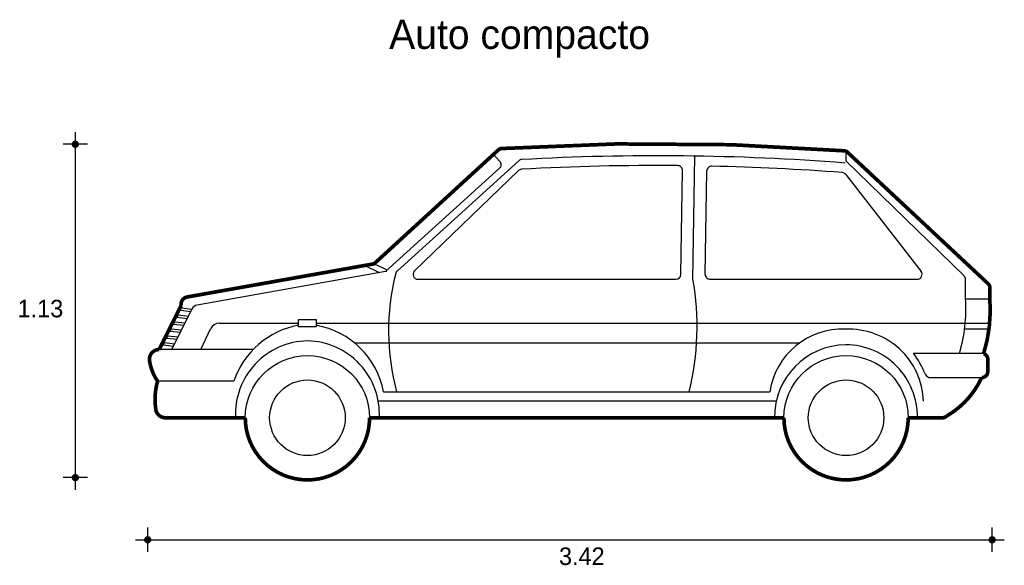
# Model space of a CAD drawing. Extents: x -1.6 to 2.44, y 4.89 to 7.12.
import ezdxf

# ---------------------------------------------------------------- set-up
doc = ezdxf.new("R2010")
doc.units = 0
doc.header["$MEASUREMENT"] = 0
for name, color, linetype in [('BORDE', 2, 'CONTINUOUS'), ('COTAS', 6, 'CONTINUOUS'), ('DIBUJO', 5, 'CONTINUOUS'), ('TEXTO', 4, 'CONTINUOUS')]:
    doc.layers.add(name, color=color, linetype=linetype)

msp = doc.modelspace()

# ---------------------------------------------------------------- linework, layer by layer
at = {"layer": 'BORDE', "const_width": 0.015}
msp.add_lwpolyline([(2.2032, 5.4983, -0.189965), (2.1861, 5.4915, 0.189965), (2.2032, 5.4983, 0.155437), (2.3474, 5.6562, 0.414214), (2.3724, 5.6812), (2.3724, 5.7312, 0.320959), (2.3555, 5.7549, 0.093115), (2.381, 5.9796), (2.381, 6.0262, 0.207643), (2.3746, 6.0408), (1.791, 6.5865, 0.035302), (0.3771, 6.5962, 0.171181), (0.3648, 6.5909), (-0.1453, 6.1233), (-0.9126, 5.9871, 0.414214), (-0.9369, 5.9523), (-1.0272, 5.7715, 0.457624), (-1.0668, 5.7257, 0.113483), (-1.0339, 5.6415, 0.105093), (-1.0412, 5.5257, 0.371826), (-1.0016, 5.4915), (-0.674, 5.4915, 1), (-0.164, 5.4915), (1.536, 5.4915, 1), (2.046, 5.4915), (2.1861, 5.4915)], format="xyb", dxfattribs=at)
at = {"layer": 'COTAS'}
for p, q in [((-1.3714, 6.6637), (-1.3714, 5.1958)), ((-1.3214, 6.6137), (-1.4214, 6.6137)), ((-1.3214, 5.2458), (-1.4214, 5.2458)), ((-1.0743, 4.9409), (-1.0743, 5.0409)), ((2.3903, 4.9409), (2.3903, 5.0409)), ((-1.1243, 4.9909), (2.4403, 4.9909))]:
    msp.add_line(p, q, dxfattribs=at)
at = {"layer": 'COTAS', "const_width": 0.015}
for points in [[(-1.3789, 6.6137, 1), (-1.3639, 6.6137, 1)], [(-1.3789, 5.2458, 1), (-1.3639, 5.2458, 1)], [(-1.0818, 4.9909, 1), (-1.0668, 4.9909, 1)], [(2.3828, 4.9909, 1), (2.3978, 4.9909, 1)]]:
    msp.add_lwpolyline(points, format="xyb", close=True, dxfattribs=at)
at = {"layer": 'DIBUJO'}
for p, q in [((-0.1453, 6.1233), (0.3648, 6.5909)), ((2.3746, 6.0408), (1.791, 6.5865)), ((1.791, 6.5449), (1.791, 6.5865)), ((-0.0509, 6.0934), (0.4482, 6.5459)), ((0.3711, 6.5436), (0.3448, 6.5723)), ((1.1629, 6.0596), (1.1708, 6.5653)), ((1.791, 6.5449), (2.2749, 6.0737)), ((-0.0982, 6.0911), (0.3697, 6.5153)), ((0.4462, 6.5053), (0.0204, 6.094)), ((1.1132, 6.0793), (1.1198, 6.5059)), ((1.2132, 6.08), (1.2198, 6.5043)), ((1.7894, 6.4898), (2.0986, 6.0919)), ((-0.1453, 6.1233), (-0.9126, 5.9871)), ((-0.1231, 6.0867), (-0.1845, 6.1164)), ((-0.0914, 6.0972), (-0.1453, 6.1233)), ((-0.0982, 6.0911), (-0.8713, 5.9538)), ((0.0343, 6.0596), (1.0932, 6.0596)), ((1.2332, 6.0596), (2.0828, 6.0596)), ((2.281, 5.9796), (2.281, 6.0594)), ((2.381, 5.9796), (2.381, 6.0262)), ((2.281, 5.9796), (2.381, 5.9796)), ((-0.9398, 5.933), (-0.9351, 5.9425)), ((-0.9351, 5.9425), (-0.9369, 5.9523)), ((-0.9351, 5.9425), (-0.893, 5.9375)), ((-0.9747, 5.7715), (-0.893, 5.9375)), ((-0.9539, 5.9044), (-0.9492, 5.9139)), ((-0.9539, 5.9044), (-0.9117, 5.8994)), ((-0.9492, 5.9139), (-0.907, 5.909)), ((-0.9398, 5.933), (-0.8977, 5.928)), ((-0.9679, 5.8758), (-0.9632, 5.8854)), ((-0.9679, 5.8758), (-0.9258, 5.8709)), ((-0.9632, 5.8854), (-0.9211, 5.8804)), ((-0.7804, 5.8796), (-0.4554, 5.8796)), ((-0.3827, 5.8796), (2.3801, 5.8796)), ((-0.9961, 5.8187), (-0.9914, 5.8283)), ((-0.9961, 5.8187), (-0.9539, 5.8138)), ((-0.9914, 5.8283), (-0.9492, 5.8233)), ((-0.982, 5.8473), (-0.9773, 5.8568)), ((-0.982, 5.8473), (-0.9398, 5.8423)), ((-0.9773, 5.8568), (-0.9352, 5.8519)), ((-0.856, 5.7715), (-0.8167, 5.8564)), ((2.2776, 5.8568), (2.3801, 5.8568)), ((-1.0101, 5.7902), (-1.0054, 5.7997)), ((-1.0101, 5.7902), (-0.968, 5.7852)), ((-1.0054, 5.7997), (-0.9633, 5.7948)), ((-0.2271, 5.7996), (1.6019, 5.7996)), ((-0.6416, 5.7715), (-1.0272, 5.7715)), ((2.0672, 5.7562), (2.3474, 5.7562)), ((2.3724, 5.7312), (2.3724, 5.6812)), ((2.1387, 5.6562), (2.3474, 5.6562)), ((-0.7204, 5.6415), (-1.0339, 5.6415)), ((-0.1063, 5.5979), (1.4782, 5.5979)), ((-0.1288, 5.5615), (1.5056, 5.5615)), ((-0.674, 5.4915), (-1.0016, 5.4915)), ((-0.164, 5.4915), (1.536, 5.4915)), ((2.046, 5.4915), (2.1861, 5.4915))]:
    msp.add_line(p, q, dxfattribs=at)
msp.add_lwpolyline([(-0.4554, 5.8649), (-0.4554, 5.8944), (-0.3827, 5.8944), (-0.3827, 5.8649)], close=True, dxfattribs=at)
for centre, radius in [((-0.419, 5.4915), 0.255), ((1.791, 5.4915), 0.255), ((-0.419, 5.4915), 0.155), ((1.791, 5.4915), 0.155)]:
    msp.add_circle(centre, radius, dxfattribs=at)
for centre, radius, start, end in [((0.3784, 6.5762), 0.02, 93.6537, 132.5089), ((1.016, -3.4089), 10.0254, 85.56641, 93.65371), ((0.4616, 6.5311), 0.02, 93.1922, 132.194), ((1.016, -3.4089), 9.9754, 85.56641, 93.19217), ((0.3563, 6.5301), 0.02, 312.194, 42.5089), ((0.4601, 6.4909), 0.02, 93.2137, 134.007), ((1.016, -3.4089), 9.9354, 89.51539, 93.21369), ((1.0998, 6.5062), 0.02, 359.1109, 89.5154), ((1.2398, 6.504), 0.02, 88.7064, 179.1109), ((1.016, -3.4089), 9.9354, 85.61751, 88.7064), ((1.7736, 6.4775), 0.02, 37.8432, 85.6175), ((1.7736, 6.4775), 0.02, 37.8432, 85.6175), ((1.7736, 6.4775), 0.02, 37.8432, 85.6175), ((-0.093, 6.0615), 0.03, 90, 100.0683), ((0.8746, 5.8481), 0.9608, 165.8142, 195.0899), ((-0.0375, 6.0786), 0.02, 132.194, 165.8142), ((0.0343, 6.0796), 0.02, 134.007, 270), ((1.0932, 6.0796), 0.02, 270, 359.1109), ((1.2332, 6.0796), 0.02, 179.1109, 270), ((2.0828, 6.0796), 0.02, 270, 37.8432), ((2.261, 6.0594), 0.02, 0, 45.7667), ((0.0641, 5.8665), 1.1156, 346.0698, 9.9696), ((2.361, 6.0262), 0.02, 0, 46.9215), ((-0.9073, 5.9576), 0.03, 100.0683, 190.0683), ((1.6699, 5.9351), 0.6127, 343.0186, 4.1668), ((1.7699, 5.9351), 0.6127, 343.0186, 4.1668), ((-0.8661, 5.9243), 0.03, 100.0683, 153.7818), ((-0.7804, 5.8396), 0.04, 90, 155.1683), ((-0.3953, 5.5334), 0.3427, 100.1005, 161.5978), ((-0.4428, 5.5334), 0.3427, 10.8621, 79.8995), ((1.7761, 5.554), 0.3011, 87.5551, 171.6135), ((1.8024, 5.5485), 0.3066, 2.0944, 92.5281), ((-0.4135, 5.5062), 0.3009, 91.0521, 182.7885), ((-0.4246, 5.5062), 0.3009, 357.2115, 88.9479), ((1.7942, 5.495), 0.2962, 90.7671, 180.6802), ((1.7877, 5.4951), 0.2962, 359.3177, 89.5046), ((-1.0272, 5.7315), 0.04, 90, 188.3599), ((1.8024, 5.5485), 0.3365, 21.5314, 38.1103), ((2.3474, 5.7312), 0.025, 0, 90), ((-0.8673, 5.755), 0.2016, 188.3599, 214.2576), ((2.1387, 5.6812), 0.025, 201.5314, 270), ((2.0274, 5.8036), 0.3523, 299.928, 335.2688), ((2.3474, 5.6812), 0.025, 270, 0), ((-0.765, 5.5665), 0.2792, 164.4167, 188.4143), ((-1.0016, 5.5315), 0.04, 188.4143, 270), ((2.1861, 5.5165), 0.025, 270, 313.0242), ((2.1861, 5.5165), 0.025, 270, 313.0242)]:
    msp.add_arc(centre, radius, start, end, dxfattribs=at)

# ---------------------------------------------------------------- texts
at = {"layer": 'COTAS'}
for s, p in [('1.13', (-1.6082, 5.9036)), ('3.42', (0.6131, 4.8874))]:
    msp.add_text(s, height=0.072, dxfattribs=at).set_placement(p)
at = {"layer": 'TEXTO'}
msp.add_text('Auto compacto', height=0.12, dxfattribs=at).set_placement((-0.0838, 7.0049))

doc.saveas('drawing.dxf')
